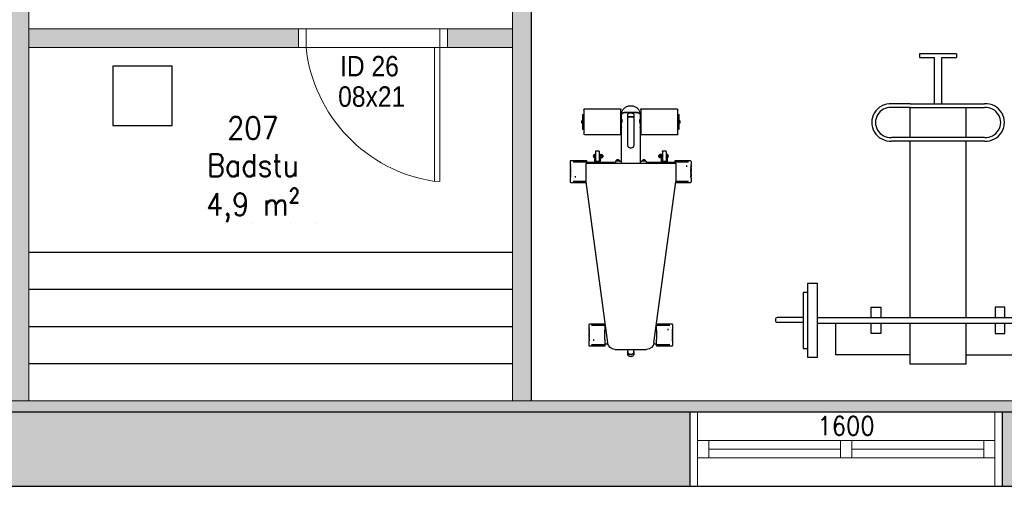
# Model space of a CAD drawing. Header units: millimetres. Extents: x -474437 to 165693, y -93174 to 980873.
# Tile 48 of 60: x 107627 to 112923, y 480138 to 482648. Entities that reach past the tile are written whole.
import ezdxf

# ---------------------------------------------------------------- set-up
doc = ezdxf.new("R2010")
doc.units = ezdxf.units.MM
doc.linetypes.add('DASHED', pattern=[0.75, 0.5, -0.25])
doc.layers.get('0').update_dxf_attribs({"linetype": 'CONTINUOUS'})
for name, color, linetype, lineweight in [('Doors', 5, 'CONTINUOUS', 20), ('hatch', 254, 'CONTINUOUS', 13), ('inside wall', 1, 'CONTINUOUS', 20), ('Windows', 7, 'CONTINUOUS', 20)]:
    doc.layers.add(name, color=color, linetype=linetype, lineweight=lineweight)
doc.layers.add('Tekst', color=250, linetype='CONTINUOUS')
doc.styles.get("Standard").update_dxf_attribs({"font": 'romans.shx', "width": 0.9})

# ---------------------------------------------------------------- blocks, each defined once
blk = doc.blocks.new('A$C0D0E5E3C')
for p, q in [((725, 1670), (1025, 1670)), ((725, 1450), (725, 1670)), ((1025, 1670), (1025, 1450)), ((175, 1635), (175, 1235)), ((225, 1635), (175, 1635)), ((225, 1235), (225, 1635)), ((725, 1620), (325, 1620)), ((325, 1620), (325, 1450)), ((1025, 1620), (1425, 1620)), ((1425, 1620), (1425, 1450)), ((1525, 1235), (1525, 1635)), ((1525, 1635), (1575, 1635)), ((1575, 1635), (1575, 1235)), ((150, 1285), (150, 1585)), ((150, 1585), (175, 1585)), ((175, 1585), (175, 1285)), ((1600, 1585), (1575, 1585)), ((1575, 1585), (1575, 1285)), ((1600, 1285), (1600, 1585)), ((515.9, 1505.1), (515.9, 1450)), ((567.2, 1505.1), (515.9, 1505.1)), ((567.2, 1450), (567.2, 1505.1)), ((1182.8, 1505.1), (1234.1, 1505.1)), ((1182.8, 1450), (1182.8, 1505.1)), ((1234.1, 1505.1), (1234.1, 1450)), ((0, 1430), (0, 1435)), ((10, 1445), (150, 1445)), ((1525, 1450), (225, 1450)), ((225, 1420), (225, 1450)), ((1525, 1420), (1525, 1450)), ((1740, 1445), (1600, 1445)), ((1750, 1430), (1750, 1435)), ((150, 1420), (10, 1420)), ((1525, 1420), (225, 1420)), ((515.9, 1420), (515.9, 1364.1)), ((567.2, 1364.1), (567.2, 1420)), ((725, 470), (725, 1420)), ((1025, 1420), (1025, 470)), ((1182.8, 1364.1), (1182.8, 1420)), ((1234.1, 1420), (1234.1, 1364.1)), ((1600, 1420), (1740, 1420)), ((515.9, 1364.1), (567.2, 1364.1)), ((1234.1, 1364.1), (1182.8, 1364.1)), ((175, 1285), (150, 1285)), ((1575, 1285), (1600, 1285)), ((175, 1235), (225, 1235)), ((1575, 1235), (1525, 1235)), ((625, 470), (1125, 470)), ((625, 450), (1125, 450)), ((725, 290), (725, 450)), ((1025, 450), (1025, 290)), ((725, 290), (625, 290)), ((725, 270), (625, 270)), ((1025, 290), (725, 290)), ((1025, 270), (725, 270)), ((855, 270), (855, 20)), ((895, 270), (895, 20)), ((1025, 290), (1125, 290)), ((1025, 270), (1125, 270)), ((855, 20), (775, 20)), ((775, 0), (775, 20)), ((975, 20), (895, 20)), ((975, 0), (975, 20)), ((775, 0), (975, 0))]:
    blk.add_line(p, q)
for centre, radius, start, end in [((10, 1435), 10, 90, 180), ((10, 1430), 10, 180, 270), ((1740, 1435), 10, 0, 90), ((1740, 1430), 10, 270, 0), ((618.5, 370), 100.2, 86.2954, 273.7046), ((618.5, 370), 80.2, 86.2954, 273.7046), ((1131.5, 370), 100.2, 266.2954, 93.7046), ((1131.5, 370), 80.2, 266.2954, 93.7046)]:
    blk.add_arc(centre, radius, start, end)
blk = doc.blocks.new('iuiuiu')
at = {"linetype": 'Continuous'}
for p, q in [((298.5, 336.9), (298.5, 258.6)), ((321.3, 340.5), (303.4, 340.5)), ((305.8, 324.8), (305.8, 259.2)), ((306.1, 327.6), (306.2, 327.3)), ((323.3, 340.3), (322.3, 340.3)), ((327.3, 340.5), (324.3, 340.5)), ((329.3, 340.3), (328.3, 340.3)), ((333.3, 340.5), (330.3, 340.5)), ((334.3, 340.3), (335.3, 340.3)), ((339.3, 340.5), (336.3, 340.5)), ((340.3, 340.3), (341.3, 340.3)), ((345.3, 340.5), (342.3, 340.5)), ((346.3, 340.3), (347.3, 340.3)), ((351.3, 340.5), (348.3, 340.5)), ((352.3, 340.3), (353.3, 340.3)), ((357.3, 340.5), (354.3, 340.5)), ((358.3, 340.3), (359.3, 340.3)), ((363.3, 340.5), (360.3, 340.5)), ((364.3, 340.3), (365.3, 340.3)), ((369.3, 340.5), (366.3, 340.5)), ((370.3, 340.3), (371.3, 340.3)), ((375.3, 340.5), (372.3, 340.5)), ((376.3, 340.3), (377.3, 340.3)), ((381.3, 340.5), (378.3, 340.5)), ((382.3, 340.3), (383.3, 340.3)), ((387.3, 340.5), (384.3, 340.5)), ((389.3, 340.3), (388.3, 340.3)), ((393.3, 340.5), (390.3, 340.5)), ((395.3, 340.3), (394.3, 340.3)), ((414.1, 340.5), (396.3, 340.5)), ((411.3, 327.3), (411.4, 327.2)), ((411.4, 327), (411.5, 327.6)), ((411.8, 256.6), (411.8, 324.8)), ((419, 256.6), (419, 336.9)), ((391.1, 316.7), (383.8, 316.7)), ((556, 265), (556, 75)), ((561, 270), (663.5, 270)), ((587.5, 276), (589.6, 276)), ((589.6, 273), (587.5, 273)), ((589.6, 276), (664.5, 276)), ((664.5, 273), (589.6, 273)), ((617.3, 276.4), (617.8, 276.4)), ((617.3, 276.4), (617.3, 276)), ((617.8, 276.4), (634.8, 276.4)), ((621.6, 281.5), (621.9, 281.5)), ((621.9, 281.5), (630.4, 281.5)), ((634.8, 276), (634.8, 276.4)), ((663.5, 270), (691, 270)), ((696, 75), (696, 265)), ((-580.3, 236.9), (-580.3, 156.6)), ((-557.5, 240.5), (-575.3, 240.5)), ((-573, 224.8), (-573, 156.6)), ((-572.7, 227.6), (-572.6, 227.3)), ((-562.8, 141.4), (303.2, 259.2)), ((-555.5, 240.3), (-556.5, 240.3)), ((-551.5, 240.5), (-554.5, 240.5)), ((-549.5, 240.3), (-550.5, 240.3)), ((-545.5, 240.5), (-548.5, 240.5)), ((-544.5, 240.3), (-543.5, 240.3)), ((-539.5, 240.5), (-542.5, 240.5)), ((-538.5, 240.3), (-537.5, 240.3)), ((-533.5, 240.5), (-536.5, 240.5)), ((-532.5, 240.3), (-531.5, 240.3)), ((-527.5, 240.5), (-530.5, 240.5)), ((-526.5, 240.3), (-525.5, 240.3)), ((-521.5, 240.5), (-524.5, 240.5)), ((-520.5, 240.3), (-519.5, 240.3)), ((-515.5, 240.5), (-518.5, 240.5)), ((-514.5, 240.3), (-513.5, 240.3)), ((-509.5, 240.5), (-512.5, 240.5)), ((-508.5, 240.3), (-507.5, 240.3)), ((-503.5, 240.5), (-506.5, 240.5)), ((-502.5, 240.3), (-501.5, 240.3)), ((-497.5, 240.5), (-500.5, 240.5)), ((-496.5, 240.3), (-495.5, 240.3)), ((-487.6, 216.7), (-495, 216.7)), ((-491.5, 240.5), (-494.5, 240.5)), ((-489.5, 240.3), (-490.5, 240.3)), ((-485.5, 240.5), (-488.5, 240.5)), ((-483.5, 240.3), (-484.5, 240.3)), ((-464.7, 240.5), (-482.5, 240.5)), ((-467.4, 227.3), (-467.4, 227.2)), ((-467.3, 227), (-467.3, 227.6)), ((-467, 156.6), (-467, 224.8)), ((-459.7, 156.6), (-459.7, 236.9)), ((352.2, 259.2), (303.2, 259.2)), ((403.6, 259.2), (352.2, 259.2)), ((403.6, -225.8), (403.6, 259.2)), ((403.6, 255.6), (410.8, 255.6)), ((404.5, 212.7), (406.8, 212.7)), ((404.5, 212.7), (404.5, 209.7)), ((443.5, 212.7), (406.8, 212.7)), ((408.8, 212.7), (408.8, 255.6)), ((411.1, 255.6), (417, 255.6)), ((417, 255.6), (417.7, 255.6)), ((433, 213.1), (450.5, 213.1)), ((433, 213.1), (433, 212.7)), ((437.4, 218.2), (446.1, 218.2)), ((451.8, 212.7), (443.5, 212.7)), ((450.5, 212.7), (450.5, 213.1)), ((451.8, 209.7), (451.8, 212.7)), ((406.8, 209.7), (404.5, 209.7)), ((404.5, 183.7), (406.8, 183.7)), ((404.5, 183.7), (404.5, 180.7)), ((406.8, 180.7), (404.5, 180.7)), ((443.5, 209.7), (406.8, 209.7)), ((443.5, 183.7), (406.8, 183.7)), ((443.5, 180.7), (406.8, 180.7)), ((408.8, 183.7), (408.8, 209.7)), ((408.8, 99.2), (408.8, 180.7)), ((413.8, 204.2), (413.8, 189.2)), ((467.8, 206.2), (415.8, 206.2)), ((467.8, 187.2), (415.8, 187.2)), ((432.6, 180.7), (432.6, 173.1)), ((432.9, 172.7), (433.9, 171.7)), ((434.3, 209.4), (449.3, 209.4)), ((434.3, 209.4), (434.3, 206.2)), ((434.3, 187.2), (434.3, 184)), ((434.3, 184), (449.3, 184)), ((448.9, 170.7), (434.6, 170.7)), ((436.4, 180.7), (436.4, 173.1)), ((436.8, 209.7), (436.8, 209.4)), ((436.8, 184), (436.8, 183.7)), ((436.8, 170.7), (436.8, 168.6)), ((436.8, 168.6), (446.8, 168.6)), ((436.8, 168.6), (437.6, 167.7)), ((437.6, 167.7), (445.9, 167.7)), ((451.8, 209.7), (443.5, 209.7)), ((451.8, 183.7), (443.5, 183.7)), ((451.8, 180.7), (443.5, 180.7)), ((445.6, 180.7), (445.6, 173.1)), ((445.9, 167.7), (446.8, 168.6)), ((446.8, 209.4), (446.8, 209.7)), ((446.8, 183.7), (446.8, 184)), ((446.8, 168.6), (446.8, 170.7)), ((449.3, 206.2), (449.3, 209.4)), ((449.3, 184), (449.3, 187.2)), ((449.6, 171.7), (450.5, 172.6)), ((450.5, 172.6), (450.9, 173.1)), ((450.9, 180.7), (450.9, 173.1)), ((451.8, 180.7), (451.8, 183.7)), ((469.8, 189.2), (469.8, 204.2)), ((-578.9, 155.6), (-578.3, 155.6)), ((-578.3, 155.6), (-572.2, 155.6)), ((-572, 155.6), (-545, 155.6)), ((-570, 155.6), (-570, 139.8)), ((-495, 155.6), (-545, 155.6)), ((-495, 155.6), (-468, 155.6)), ((-470, 154.1), (-470, 155.6)), ((-467.6, 155.6), (-461.7, 155.6)), ((-461.7, 155.6), (-461, 155.6)), ((-597.4, -68.3), (-597.4, 101.8)), ((415.2, 99.2), (403.6, 99.2)), ((600.6, 66.7), (403.6, 66.7)), ((415.2, 91.7), (415.1, 91.7)), ((415.1, 81.7), (415.2, 81.7)), ((415.2, 96.7), (415.2, 99.2)), ((415.2, 96.7), (415.2, 76.7)), ((416.7, 96.7), (415.2, 96.7)), ((415.2, 66.7), (415.2, 76.7)), ((415.2, 76.7), (416.7, 76.7)), ((416.7, 96.7), (416.7, 76.7)), ((417.1, 95.5), (416.7, 95.5)), ((416.7, 78), (417.1, 78)), ((417.1, 95.5), (417.1, 78)), ((422.2, 91.1), (422.2, 82.4)), ((691, 70), (561, 70)), ((597.5, 69.7), (636, 69.7)), ((636, 66.7), (600.6, 66.7)), ((613.5, 70), (613.5, 69.7)), ((636, 69.7), (654.5, 69.7)), ((654.5, 66.7), (636, 66.7)), ((638.5, 69.7), (638.5, 70)), ((638.5, 65.2), (638.5, 66.7)), ((666.1, 66.7), (654.5, 66.7)), ((666, 70), (663.5, 70)), ((-613, 33.2), (-623.8, 33.2)), ((-623.8, 0.2), (-613, 0.2)), ((-597.4, 32.2), (-612.7, 32.2)), ((-612.7, 1.2), (-597.4, 1.2)), ((507, 32.2), (499.1, 32.2)), ((499.1, 1.2), (507, 1.2)), ((581, 32.2), (507, 32.2)), ((507, 1.2), (581, 1.2)), ((648.9, 32.2), (581, 32.2)), ((581, 1.2), (648.9, 1.2)), ((648, 32.5), (647.8, 32.2)), ((647.8, 1.2), (648, 1)), ((665.5, 33.2), (649.4, 33.2)), ((649.4, 0.2), (653.6, 0.2)), ((655.8, 0.2), (665.5, 0.2)), ((667.9, 32.2), (668.1, 32)), ((677.4, 41.7), (677.4, -8.3)), ((677.4, -8.3), (677.4, 41.7)), ((403.6, -33.3), (600.6, -33.3)), ((415.2, -48.3), (415.1, -48.3)), ((415.2, -43.3), (415.2, -33.3)), ((415.2, -43.3), (415.2, -63.3)), ((416.7, -43.3), (415.2, -43.3)), ((416.7, -43.3), (416.7, -63.3)), ((417.1, -44.5), (416.7, -44.5)), ((417.1, -44.5), (417.1, -62)), ((422.2, -48.9), (422.2, -57.6)), ((556, -41.3), (556, -231.3)), ((561, -36.3), (638.9, -36.3)), ((600.6, -33.3), (626, -33.3)), ((626, -33.3), (654.5, -33.3)), ((638.5, -33.3), (638.5, -31.7)), ((638.9, -36.3), (691, -36.3)), ((654.5, -33.3), (666.1, -33.3)), ((696, -231.3), (696, -41.3)), ((415.2, -65.8), (403.6, -65.8)), ((408.8, -147.3), (408.8, -65.8)), ((415.1, -58.3), (415.2, -58.3)), ((415.2, -65.8), (415.2, -63.3)), ((415.2, -63.3), (416.7, -63.3)), ((416.7, -62), (417.1, -62)), ((-580.3, -123.2), (-580.3, -203.4)), ((-578.3, -122.2), (-579, -122.2)), ((-572.3, -122.2), (-578.3, -122.2)), ((-573, -123.2), (-573, -191.3)), ((-545, -122.2), (-572, -122.2)), ((-570, -106.3), (-570, -122.2)), ((303.2, -225.8), (-562.8, -108)), ((-545, -122.2), (-495, -122.2)), ((-468, -122.2), (-495, -122.2)), ((-470, -122.2), (-470, -120.6)), ((-461.7, -122.2), (-467.8, -122.2)), ((-467, -191.3), (-467, -123.2)), ((-461, -122.2), (-461.7, -122.2)), ((-459.7, -203.4), (-459.7, -123.2)), ((404.5, -147.3), (406.8, -147.3)), ((404.5, -147.3), (404.5, -150.3)), ((406.8, -150.3), (404.5, -150.3)), ((443.5, -147.3), (406.8, -147.3)), ((443.5, -150.3), (406.8, -150.3)), ((408.8, -176.3), (408.8, -150.3)), ((413.8, -155.8), (413.8, -170.8)), ((467.8, -153.8), (415.8, -153.8)), ((433.2, -139), (432.6, -139.6)), ((432.6, -147.3), (432.6, -139.6)), ((433.9, -138.3), (433.2, -139)), ((434.3, -150.6), (449.3, -150.6)), ((434.3, -150.6), (434.3, -153.8)), ((434.6, -137.3), (448.9, -137.3)), ((437.6, -134.3), (436.8, -135.1)), ((446.8, -135.1), (436.8, -135.1)), ((436.8, -135.1), (436.8, -137.3)), ((436.8, -150.3), (436.8, -150.6)), ((445.9, -134.3), (437.6, -134.3)), ((438.5, -147.3), (438.5, -139.6)), ((451.8, -147.3), (443.5, -147.3)), ((451.8, -150.3), (443.5, -150.3)), ((446.8, -135.1), (445.9, -134.3)), ((446.8, -137.3), (446.8, -135.1)), ((446.8, -150.6), (446.8, -150.3)), ((447.6, -147.3), (447.6, -139.6)), ((449.3, -153.8), (449.3, -150.6)), ((450.3, -139), (449.6, -138.3)), ((450.9, -147.3), (450.9, -139.6)), ((451.8, -150.3), (451.8, -147.3)), ((469.8, -170.8), (469.8, -155.8)), ((-575.3, -207), (-557.5, -207)), ((-572.7, -193.5), (-572.7, -194.1)), ((-572.5, -193.9), (-572.6, -193.7)), ((-556.5, -206.8), (-555.5, -206.8)), ((-554.5, -207), (-551.5, -207)), ((-545, -183.3), (-552.4, -183.3)), ((-550.5, -206.8), (-549.5, -206.8)), ((-548.5, -207), (-545.5, -207)), ((-543.5, -206.8), (-544.5, -206.8)), ((-542.5, -207), (-539.5, -207)), ((-537.5, -206.8), (-538.5, -206.8)), ((-536.5, -207), (-533.5, -207)), ((-531.5, -206.8), (-532.5, -206.8)), ((-530.5, -207), (-527.5, -207)), ((-525.5, -206.8), (-526.5, -206.8)), ((-524.5, -207), (-521.5, -207)), ((-519.5, -206.8), (-520.5, -206.8)), ((-518.5, -207), (-515.5, -207)), ((-513.5, -206.8), (-514.5, -206.8)), ((-512.5, -207), (-509.5, -207)), ((-507.5, -206.8), (-508.5, -206.8)), ((-506.5, -207), (-503.5, -207)), ((-501.5, -206.8), (-502.5, -206.8)), ((-500.5, -207), (-497.5, -207)), ((-495.5, -206.8), (-496.5, -206.8)), ((-494.5, -207), (-491.5, -207)), ((-490.5, -206.8), (-489.5, -206.8)), ((-488.5, -207), (-485.5, -207)), ((-484.5, -206.8), (-483.5, -206.8)), ((-482.5, -207), (-464.7, -207)), ((-467.3, -194.1), (-467.4, -193.9)), ((404.5, -176.3), (406.8, -176.3)), ((404.5, -176.3), (404.5, -179.3)), ((406.8, -179.3), (404.5, -179.3)), ((443.5, -176.3), (406.8, -176.3)), ((443.5, -179.3), (406.8, -179.3)), ((408.8, -222.2), (408.8, -179.3)), ((467.8, -172.8), (415.8, -172.8)), ((433, -179.3), (433, -179.6)), ((450.5, -179.6), (433, -179.6)), ((434.3, -172.8), (434.3, -176)), ((434.3, -176), (449.3, -176)), ((436.8, -176), (436.8, -176.3)), ((446.1, -184.8), (437.4, -184.8)), ((451.8, -176.3), (443.5, -176.3)), ((451.8, -179.3), (443.5, -179.3)), ((446.8, -176.3), (446.8, -176)), ((449.3, -176), (449.3, -172.8)), ((450.5, -179.6), (450.5, -179.3)), ((451.8, -179.3), (451.8, -176.3)), ((298.5, -225.1), (298.5, -303.4)), ((352.2, -225.8), (303.2, -225.8)), ((305.8, -225.8), (305.8, -291.3)), ((403.6, -225.8), (352.2, -225.8)), ((410.8, -222.2), (403.6, -222.2)), ((417, -222.2), (410.9, -222.2)), ((411.8, -291.3), (411.8, -223.2)), ((417.7, -222.2), (417, -222.2)), ((419, -303.4), (419, -223.2)), ((638.9, -236.3), (561, -236.3)), ((587.5, -239.3), (664.5, -239.3)), ((664.5, -242.3), (587.5, -242.3)), ((617.3, -242.3), (617.3, -242.6)), ((634.8, -242.6), (617.3, -242.6)), ((630.4, -247.8), (621.6, -247.8)), ((634.8, -242.6), (634.8, -242.3)), ((691, -236.3), (638.9, -236.3)), ((303.4, -307), (321.3, -307)), ((306.1, -293.5), (306, -294.1)), ((306.2, -293.9), (306.1, -293.7)), ((322.3, -306.8), (323.3, -306.8)), ((324.3, -307), (327.3, -307)), ((333.8, -283.3), (326.3, -283.3)), ((328.3, -306.8), (329.3, -306.8)), ((330.3, -307), (333.3, -307)), ((335.3, -306.8), (334.3, -306.8)), ((336.3, -307), (339.3, -307)), ((341.3, -306.8), (340.3, -306.8)), ((342.3, -307), (345.3, -307)), ((347.3, -306.8), (346.3, -306.8)), ((348.3, -307), (351.3, -307)), ((353.3, -306.8), (352.3, -306.8)), ((354.3, -307), (357.3, -307)), ((359.3, -306.8), (358.3, -306.8)), ((360.3, -307), (363.3, -307)), ((365.3, -306.8), (364.3, -306.8)), ((366.3, -307), (369.3, -307)), ((371.3, -306.8), (370.3, -306.8)), ((372.3, -307), (375.3, -307)), ((377.3, -306.8), (376.3, -306.8)), ((378.3, -307), (381.3, -307)), ((383.3, -306.8), (382.3, -306.8)), ((384.3, -307), (387.3, -307)), ((388.3, -306.8), (389.3, -306.8)), ((390.3, -307), (393.3, -307)), ((394.3, -306.8), (395.3, -306.8)), ((396.3, -307), (414.1, -307)), ((411.5, -294.1), (411.3, -293.9))]:
    blk.add_line(p, q, dxfattribs=at)
at = {"linetype": 'Continuous', "flags": 128}
for points in [[(306.2, 327.5), (305.8, 325.5), (306, 323.6)], [(306, 327.6), (306.1, 327.3), (306.1, 327)], [(411.5, 323.5), (411.7, 325.4), (411.3, 327.3)], [(411.4, 327.2), (411.4, 327.4), (411.5, 327.6)], [(-572.5, 227.5), (-572.9, 225.5), (-572.7, 223.6)], [(-572.7, 227.6), (-572.7, 227.3), (-572.7, 227)], [(-467.4, 227.2), (-467.4, 227.4), (-467.3, 227.6)], [(-467.3, 223.5), (-467.1, 225.4), (-467.4, 227.3)], [(436.4, 173.1), (435.6, 172.3), (434.7, 171.9), (433.5, 172.2), (432.6, 173.1)], [(639, 65.9), (638.7, 65.4), (638.1, 64.8), (637.1, 64.2), (635.8, 63.6), (634.2, 63.3), (632.2, 63.1), (630.5, 63.1), (628.5, 63.4), (624.8, 64.2), (620.8, 65.3), (618.9, 65.9), (617, 66.4), (615.6, 66.6), (614.4, 66.7)], [(638.5, 66.5), (638.9, 66.3), (639, 65.9)], [(666.1, 66.7), (667.5, 66.6), (668.8, 66), (670.1, 65.1), (671.4, 63.9), (672.6, 62.3), (673.6, 60.4), (674.6, 58.3), (675.4, 55.9), (676.1, 53.4), (676.7, 50.6), (677.1, 47.7), (677.4, 44.7), (677.4, 41.7)], [(677.4, 41.7), (677.4, 44.7), (677.1, 47.7), (676.7, 50.6), (676.1, 53.4), (675.4, 55.9), (674.6, 58.3), (673.6, 60.4), (672.6, 62.3), (671.4, 63.9), (670.1, 65.1), (668.8, 66), (667.5, 66.6), (666.1, 66.7), (666.1, 66.7)], [(666.1, -33.3), (669.1, -33.2), (672.8, -32.8), (676.5, -32), (680.2, -31), (683.7, -29.7), (687.1, -28.1), (690.4, -26.2), (693.5, -24), (696.5, -21.6), (699.3, -19), (701.8, -16.1), (704.2, -13), (706.3, -9.7), (708.1, -6.2), (709.7, -2.6), (711.1, 1.1), (712.1, 4.9), (712.8, 8.9), (713.3, 12.9), (713.4, 16.9), (713.3, 20.9), (712.8, 24.9), (712, 28.8), (711, 32.7), (709.6, 36.5), (707.9, 40.1), (706, 43.6), (703.8, 47), (701.4, 50.1), (698.7, 53), (695.9, 55.6), (692.8, 58), (689.6, 60.2), (686.2, 62), (682.7, 63.6), (679.1, 64.8), (675.4, 65.8), (671.6, 66.4), (667.9, 66.7), (666.1, 66.7)], [(-608.7, 1.2), (-609.5, 0.9), (-611.3, 0.4), (-613.2, 0.2), (-615, 0.4), (-616.8, 1), (-618.5, 1.9), (-620.1, 3.1), (-621.6, 4.6), (-622.8, 6.4), (-623.9, 8.3), (-624.7, 10.5), (-625.3, 12.8), (-625.6, 15.2), (-625.6, 17.6), (-625.4, 20), (-624.9, 22.3), (-624.2, 24.5), (-623.2, 26.5), (-622, 28.3), (-620.6, 29.9), (-619, 31.2), (-617.4, 32.2), (-615.6, 32.9), (-613.8, 33.2), (-611.9, 33.2), (-610.1, 32.8), (-608.7, 32.2)], [(-609.7, 32.2), (-610.6, 32.5), (-612.4, 32.7), (-614.2, 32.6), (-616, 32.1), (-617.7, 31.3), (-619.3, 30.2), (-620.8, 28.7), (-622.1, 27), (-623.2, 25.1), (-624, 22.9), (-624.6, 20.7), (-624.9, 18.3), (-624.9, 15.9), (-624.7, 13.6), (-624.2, 11.3), (-623.5, 9.1), (-622.5, 7.1), (-621.2, 5.3), (-619.8, 3.7), (-618.3, 2.5), (-616.6, 1.6), (-614.8, 1), (-613, 0.7), (-611.2, 0.9), (-609.7, 1.2)], [(499.1, 32.2), (498.6, 32.2), (496.5, 32), (494.4, 31.3), (492.5, 30.4), (490.7, 29.1), (489.1, 27.5), (487.8, 25.7), (486.7, 23.6), (485.9, 21.4), (485.4, 19.1), (485.3, 16.7)], [(485.3, 16.7), (485.4, 14.4), (485.9, 12.1), (486.7, 9.9), (487.8, 7.8), (489.1, 6), (490.7, 4.4), (492.5, 3.1), (494.4, 2.1), (496.5, 1.5), (498.6, 1.2), (499.1, 1.2)], [(647.8, 1.2), (648.1, 1), (648.8, 0.7), (649.5, 0.9), (650.2, 1.3), (650.9, 2.2), (651.5, 3.3), (652, 4.8), (652.5, 6.5), (652.9, 8.4), (653.2, 10.6), (653.4, 12.8), (653.6, 15.2), (653.6, 17.6), (653.5, 19.9), (653.3, 22.2), (653, 24.4), (652.6, 26.4), (652.2, 28.2), (651.6, 29.7), (651, 31), (650.4, 31.9), (649.7, 32.5), (649, 32.7), (648.3, 32.6), (647.8, 32.2)], [(648, 32.5), (648, 32.5), (648.7, 33), (649.4, 33.2), (650.1, 33.1), (650.7, 32.6), (651.4, 31.8), (652, 30.6), (652.6, 29.2), (653.1, 27.4), (653.5, 25.5), (653.8, 23.4), (654, 21.1), (654.2, 18.7), (654.2, 16.3), (654.1, 13.9), (654, 11.6), (653.7, 9.4), (653.4, 7.3), (652.9, 5.4), (652.4, 3.8), (651.8, 2.4), (651.2, 1.4), (650.5, 0.7), (649.8, 0.3), (649.1, 0.3), (648.4, 0.6), (648, 1)], [(614.4, -33.3), (614.6, -33.3), (615.8, -33.1), (618.6, -32.5), (622.1, -31.5), (624.3, -30.9), (626.5, -30.3), (628.7, -29.9), (631, -29.6), (632.7, -29.6), (634.4, -29.8), (636.9, -30.6), (638.5, -31.7), (639, -32.5)], [(639, -32.5), (638.9, -32.9), (638.5, -33.1)], [(677.4, -8.3), (677.4, -11.3), (677.1, -14.2), (676.7, -17.1), (676.1, -19.9), (675.4, -22.5), (674.6, -24.8), (673.6, -27), (672.6, -28.8), (671.4, -30.4), (670.1, -31.6), (668.8, -32.5), (667.5, -33.1), (666.1, -33.3)], [(666.1, -33.3), (667.5, -33.1), (668.8, -32.5), (670.1, -31.6), (671.4, -30.4), (672.6, -28.8), (673.6, -27), (674.6, -24.8), (675.4, -22.5), (676.1, -19.9), (676.7, -17.1), (677.1, -14.2), (677.4, -11.3), (677.4, -8.3)], [(447.6, -139.6), (448.3, -138.8), (449, -138.4), (450.1, -138.7), (450.9, -139.6)], [(-572.7, -190.1), (-572.9, -191.9), (-572.6, -193.9)], [(-572.6, -193.7), (-572.6, -193.9), (-572.7, -194.1)], [(-467.5, -194), (-467.1, -192), (-467.3, -190.1)], [(-467.3, -194.1), (-467.3, -193.8), (-467.3, -193.5)], [(306, -290.1), (305.8, -291.9), (306.2, -293.9)], [(306.1, -293.7), (306.1, -293.9), (306.1, -294.1)], [(411.3, -294), (411.7, -292), (411.5, -290.1)], [(411.5, -294.1), (411.4, -293.8), (411.4, -293.5)]]:
    blk.add_lwpolyline(points, dxfattribs=at)
at = {"linetype": 'Continuous'}
for centre, radius, start, end in [((301.6, 337.1), 3.1, 123.5267, 182.3491), ((303.3, 333), 7.54, 88.6049, 117.3304), ((307.5, 324.6), 1.74, 173.6289, 211.7071), ((322.7, 343.5), 3.34, 243.4312, 248.5139), ((322.9, 343.3), 3.11, 291.2996, 296.7554), ((328.7, 343.5), 3.34, 243.4312, 248.5139), ((328.9, 343.3), 3.11, 291.2996, 296.7554), ((334.7, 343.5), 3.34, 243.4312, 248.5139), ((334.9, 343.3), 3.11, 291.2996, 296.7554), ((340.7, 343.5), 3.34, 243.4312, 248.5139), ((340.9, 343.3), 3.11, 291.2996, 296.7554), ((346.7, 343.5), 3.34, 243.4312, 248.5139), ((346.9, 343.3), 3.11, 291.2996, 296.7554), ((352.7, 343.5), 3.34, 243.4312, 248.5139), ((352.9, 343.3), 3.11, 291.2996, 296.7554), ((358.7, 343.5), 3.34, 243.4312, 248.5139), ((358.9, 343.3), 3.11, 291.2996, 296.7554), ((364.7, 343.5), 3.34, 243.4312, 248.5139), ((364.9, 343.3), 3.11, 291.2996, 296.7554), ((370.7, 343.5), 3.34, 243.4312, 248.5139), ((370.9, 343.3), 3.11, 291.2996, 296.7554), ((376.7, 343.5), 3.34, 243.4312, 248.5139), ((376.9, 343.3), 3.11, 291.2996, 296.7554), ((382.7, 343.5), 3.34, 243.4312, 248.5139), ((382.9, 343.3), 3.11, 291.2996, 296.7554), ((388.7, 343.5), 3.34, 243.4312, 248.5139), ((388.9, 343.3), 3.11, 291.2996, 296.7554), ((394.7, 343.5), 3.34, 243.4312, 248.5139), ((394.9, 343.3), 3.11, 291.2996, 296.7554), ((409.9, 324.6), 1.79, 328.4556, 6.2012), ((414, 332.1), 8.38, 64.1301, 89.9344), ((416.1, 337.2), 2.97, 356.2513, 57.8729), ((414.2, 337.5), 4.79, 317.7568, 353.4728), ((561, 265), 5, 90, 180), ((587.5, 274.5), 1.5, 90, 180), ((587.5, 274.5), 1.5, 180, 270), ((597.5, 271.5), 1.5, 90, 180), ((597.5, 271.5), 1.5, 180, 270), ((626, 273.3), 9.27, 118.1759, 160.7969), ((626, 273.3), 9.27, 19.2031, 61.8241), ((654.5, 271.5), 1.5, 0, 90), ((654.5, 271.5), 1.5, 270, 0), ((664.5, 274.5), 1.5, 0, 90), ((664.5, 274.5), 1.5, 270, 0), ((691, 265), 5, 0, 90), ((-577.2, 237.1), 3.1, 123.5267, 182.3491), ((-575.5, 233), 7.54, 88.6049, 117.3304), ((-571.2, 224.6), 1.74, 173.6289, 211.7071), ((-556, 243.5), 3.34, 243.4312, 248.5139), ((-555.9, 243.3), 3.11, 291.2996, 296.7554), ((-550, 243.5), 3.34, 243.4312, 248.5139), ((-549.9, 243.3), 3.11, 291.2996, 296.7554), ((-544, 243.5), 3.34, 243.4312, 248.5139), ((-543.9, 243.3), 3.11, 291.2996, 296.7554), ((-538, 243.5), 3.34, 243.4312, 248.5139), ((-537.9, 243.3), 3.11, 291.2996, 296.7554), ((-532, 243.5), 3.34, 243.4312, 248.5139), ((-531.9, 243.3), 3.11, 291.2996, 296.7554), ((-526, 243.5), 3.34, 243.4312, 248.5139), ((-525.9, 243.3), 3.11, 291.2996, 296.7554), ((-520, 243.5), 3.34, 243.4312, 248.5139), ((-519.9, 243.3), 3.11, 291.2996, 296.7554), ((-514, 243.5), 3.34, 243.4312, 248.5139), ((-513.9, 243.3), 3.11, 291.2996, 296.7554), ((-508, 243.5), 3.34, 243.4312, 248.5139), ((-507.9, 243.3), 3.11, 291.2996, 296.7554), ((-502, 243.5), 3.34, 243.4312, 248.5139), ((-501.9, 243.3), 3.11, 291.2996, 296.7554), ((-496, 243.5), 3.34, 243.4312, 248.5139), ((-495.9, 243.3), 3.11, 291.2996, 296.7554), ((-490, 243.5), 3.34, 243.4312, 248.5139), ((-489.9, 243.3), 3.11, 291.2996, 296.7554), ((-484, 243.5), 3.34, 243.4312, 248.5139), ((-483.9, 243.3), 3.11, 291.2996, 296.7554), ((-468.8, 224.6), 1.79, 328.4556, 6.2012), ((-464.7, 232.1), 8.38, 64.1301, 89.9344), ((-462.7, 237.2), 2.97, 356.2513, 57.8729), ((-464.5, 237.5), 4.79, 317.7568, 353.4728), ((410.8, 256.6), 1, 270, 0), ((418, 256.6), 1, 270, 0), ((441.8, 210.1), 9.27, 118.1759, 160.7969), ((441.8, 210.1), 9.27, 19.2031, 61.8241), ((415.8, 204.2), 2, 90, 180), ((415.8, 189.2), 2, 180, 270), ((433.2, 171), 1, 7.9362, 45), ((434.6, 171.2), 0.5, 187.9362, 270), ((441, 181), 9.18, 239.9309, 300.0691), ((448.3, 175.5), 3.63, 222.2656, 317.7344), ((448.9, 171.2), 0.5, 270, 352.0638), ((450.4, 171), 1, 135, 172.0638), ((467.8, 204.2), 2, 0, 90), ((467.8, 189.2), 2, 270, 0), ((-557.4, 101.8), 40, 97.7576, 180.0093), ((-579.3, 156.6), 1, 180, 270), ((-572, 156.6), 1, 180, 270), ((-468, 156.6), 1, 270, 0), ((-460.7, 156.6), 1, 270, 0), ((414, 86.7), 9.27, 28.1759, 70.7969), ((414, 86.7), 9.27, 289.2031, 331.8241), ((561, 75), 5, 180, 270), ((597.5, 68.2), 1.5, 90, 180), ((597.5, 68.2), 1.5, 180, 270), ((654.5, 68.2), 1.5, 0, 90), ((654.5, 68.2), 1.5, 270, 0), ((691, 75), 5, 270, 0), ((-617.2, 16.7), 19.7, 144.6714, 213.4748), ((-623.6, 12.1), 11.8, 212.4387, 272.0692), ((-622.5, 20.2), 13.4, 120.9446, 142.3117), ((-623.9, 22.6), 10.6, 88.8711, 121.2535), ((654.7, -140.2), 140.5, 89.5405, 90.4558), ((665.5, 29.7), 3.49, 39.3289, 89.8632), ((665.5, 3.8), 3.52, 270.8296, 315.7623), ((653.7, 16.7), 21, 358.3719, 47.4542), ((653.7, 16.7), 21, 312.5458, 358.3719), ((414, -53.3), 9.27, 28.1759, 70.7969), ((561, -41.3), 5, 90, 180), ((597.5, -34.8), 1.5, 90, 180), ((597.5, -34.8), 1.5, 180, 270), ((654.5, -34.8), 1.5, 0, 90), ((654.5, -34.8), 1.5, 270, 0), ((691, -41.3), 5, 0, 90), ((-557.4, -68.3), 40, 179.9892, 262.2439), ((414, -53.3), 9.27, 289.2031, 331.8241), ((-579.3, -123.2), 1, 90, 180), ((-572, -123.2), 1, 90, 180), ((-468, -123.2), 1, 0, 90), ((-460.7, -123.2), 1, 0, 90), ((415.8, -155.8), 2, 90, 180), ((435.6, -142.5), 4.08, 44.2514, 135.7486), ((433.2, -137.6), 1, 315, 352.0638), ((434.6, -137.8), 0.5, 90, 172.0638), ((443, -147.4), 9.02, 59.6271, 120.3729), ((448.9, -137.8), 0.5, 7.9362, 90), ((450.4, -137.6), 1, 187.9362, 225), ((467.8, -155.8), 2, 0, 90), ((-577.3, -203.7), 2.97, 176.2513, 237.8729), ((-575.5, -204), 4.79, 137.7568, 173.4728), ((-575.3, -198.7), 8.38, 244.1301, 269.9344), ((-571.2, -191.1), 1.79, 148.4556, 186.2012), ((-556.1, -209.8), 3.11, 111.2996, 116.7554), ((-556, -210), 3.34, 63.4312, 68.5139), ((-550.1, -209.8), 3.11, 111.2996, 116.7554), ((-550, -210), 3.34, 63.4312, 68.5139), ((-544.1, -209.8), 3.11, 111.2996, 116.7554), ((-544, -210), 3.34, 63.4312, 68.5139), ((-538.1, -209.8), 3.11, 111.2996, 116.7554), ((-538, -210), 3.34, 63.4312, 68.5139), ((-532.1, -209.8), 3.11, 111.2996, 116.7554), ((-532, -210), 3.34, 63.4312, 68.5139), ((-526.1, -209.8), 3.11, 111.2996, 116.7554), ((-526, -210), 3.34, 63.4312, 68.5139), ((-520.1, -209.8), 3.11, 111.2996, 116.7554), ((-520, -210), 3.34, 63.4312, 68.5139), ((-514.1, -209.8), 3.11, 111.2996, 116.7554), ((-514, -210), 3.34, 63.4312, 68.5139), ((-508.1, -209.8), 3.11, 111.2996, 116.7554), ((-508, -210), 3.34, 63.4312, 68.5139), ((-502.1, -209.8), 3.11, 111.2996, 116.7554), ((-502, -210), 3.34, 63.4312, 68.5139), ((-496.1, -209.8), 3.11, 111.2996, 116.7554), ((-496, -210), 3.34, 63.4312, 68.5139), ((-490.1, -209.8), 3.11, 111.2996, 116.7554), ((-490, -210), 3.34, 63.4312, 68.5139), ((-484.1, -209.8), 3.11, 111.2996, 116.7554), ((-484, -210), 3.34, 63.4312, 68.5139), ((-468.7, -191.1), 1.74, 353.6289, 31.7071), ((-464.5, -199.5), 7.54, 268.6049, 297.3304), ((-462.8, -203.6), 3.1, 303.5267, 2.3491), ((415.8, -170.8), 2, 180, 270), ((441.8, -176.6), 9.27, 199.2031, 241.8241), ((441.8, -176.6), 9.27, 298.1759, 340.7969), ((467.8, -170.8), 2, 270, 0), ((410.8, -223.2), 1, 0, 90), ((418, -223.2), 1, 0, 90), ((561, -231.3), 5, 180, 270), ((587.5, -240.8), 1.5, 90, 180), ((587.5, -240.8), 1.5, 180, 270), ((597.5, -237.8), 1.5, 90, 180), ((597.5, -237.8), 1.5, 180, 270), ((626, -239.6), 9.27, 199.2031, 241.8241), ((626, -239.6), 9.27, 298.1759, 340.7969), ((654.5, -237.8), 1.5, 0, 90), ((654.5, -237.8), 1.5, 270, 0), ((664.5, -240.8), 1.5, 0, 90), ((664.5, -240.8), 1.5, 270, 0), ((691, -231.3), 5, 270, 0), ((301.4, -303.7), 2.97, 176.2513, 237.8729), ((303.3, -304), 4.79, 137.7568, 173.4728), ((303.5, -298.7), 8.38, 244.1301, 269.9344), ((307.6, -291.1), 1.79, 148.4556, 186.2012), ((322.7, -309.8), 3.11, 111.2996, 116.7554), ((322.8, -310), 3.34, 63.4312, 68.5139), ((328.7, -309.8), 3.11, 111.2996, 116.7554), ((328.8, -310), 3.34, 63.4312, 68.5139), ((334.7, -309.8), 3.11, 111.2996, 116.7554), ((334.8, -310), 3.34, 63.4312, 68.5139), ((340.7, -309.8), 3.11, 111.2996, 116.7554), ((340.8, -310), 3.34, 63.4312, 68.5139), ((346.7, -309.8), 3.11, 111.2996, 116.7554), ((346.8, -310), 3.34, 63.4312, 68.5139), ((352.7, -309.8), 3.11, 111.2996, 116.7554), ((352.8, -310), 3.34, 63.4312, 68.5139), ((358.7, -309.8), 3.11, 111.2996, 116.7554), ((358.8, -310), 3.34, 63.4312, 68.5139), ((364.7, -309.8), 3.11, 111.2996, 116.7554), ((364.8, -310), 3.34, 63.4312, 68.5139), ((370.7, -309.8), 3.11, 111.2996, 116.7554), ((370.8, -310), 3.34, 63.4312, 68.5139), ((376.7, -309.8), 3.11, 111.2996, 116.7554), ((376.8, -310), 3.34, 63.4312, 68.5139), ((382.7, -309.8), 3.11, 111.2996, 116.7554), ((382.8, -310), 3.34, 63.4312, 68.5139), ((388.7, -309.8), 3.11, 111.2996, 116.7554), ((388.8, -310), 3.34, 63.4312, 68.5139), ((394.7, -309.8), 3.11, 111.2996, 116.7554), ((394.8, -310), 3.34, 63.4312, 68.5139), ((410, -291.1), 1.74, 353.6289, 31.7071), ((414.2, -299.5), 7.54, 268.6049, 297.3304), ((416, -303.6), 3.1, 303.5267, 2.3491)]:
    blk.add_arc(centre, radius, start, end, dxfattribs=at)
for centre, start_param, end_param in [((322.3, 340.6), 3.89488, 4.712389), ((323.3, 340.6), 4.712389, 5.529898), ((328.3, 340.6), 3.89488, 4.712389), ((329.3, 340.6), 4.712389, 5.529898), ((334.3, 340.6), 3.89488, 4.712389), ((335.3, 340.6), 4.712389, 5.529898), ((340.3, 340.6), 3.89488, 4.712389), ((341.3, 340.6), 4.712389, 5.529898), ((346.3, 340.6), 3.89488, 4.712389), ((347.3, 340.6), 4.712389, 5.529898), ((352.3, 340.6), 3.89488, 4.712389), ((353.3, 340.6), 4.712389, 5.529898), ((358.3, 340.6), 3.89488, 4.712389), ((359.3, 340.6), 4.712389, 5.529898), ((364.3, 340.6), 3.89488, 4.712389), ((365.3, 340.6), 4.712389, 5.529898), ((370.3, 340.6), 3.89488, 4.712389), ((371.3, 340.6), 4.712389, 5.529898), ((376.3, 340.6), 3.89488, 4.712389), ((377.3, 340.6), 4.712389, 5.529898), ((382.3, 340.6), 3.89488, 4.712389), ((383.3, 340.6), 4.712389, 5.529898), ((388.3, 340.6), 3.89488, 4.712389), ((389.3, 340.6), 4.712389, 5.529898), ((394.3, 340.6), 3.89488, 4.712389), ((395.3, 340.6), 4.712389, 5.529898), ((-556.5, 240.6), 3.89488, 4.712389), ((-555.5, 240.6), 4.712389, 5.529898), ((-550.5, 240.6), 3.89488, 4.712389), ((-549.5, 240.6), 4.712389, 5.529898), ((-544.5, 240.6), 3.89488, 4.712389), ((-543.5, 240.6), 4.712389, 5.529898), ((-538.5, 240.6), 3.89488, 4.712389), ((-537.5, 240.6), 4.712389, 5.529898), ((-532.5, 240.6), 3.89488, 4.712389), ((-531.5, 240.6), 4.712389, 5.529898), ((-526.5, 240.6), 3.89488, 4.712389), ((-525.5, 240.6), 4.712389, 5.529898), ((-520.5, 240.6), 3.89488, 4.712389), ((-519.5, 240.6), 4.712389, 5.529898), ((-514.5, 240.6), 3.89488, 4.712389), ((-513.5, 240.6), 4.712389, 5.529898), ((-508.5, 240.6), 3.89488, 4.712389), ((-507.5, 240.6), 4.712389, 5.529898), ((-502.5, 240.6), 3.89488, 4.712389), ((-501.5, 240.6), 4.712389, 5.529898), ((-496.5, 240.6), 3.89488, 4.712389), ((-495.5, 240.6), 4.712389, 5.529898), ((-490.5, 240.6), 3.89488, 4.712389), ((-489.5, 240.6), 4.712389, 5.529898), ((-484.5, 240.6), 3.89488, 4.712389), ((-483.5, 240.6), 4.712389, 5.529898), ((-556.5, -207.2), 1.570796, 2.388305), ((-555.5, -207.2), 0.753287, 1.570796), ((-550.5, -207.2), 1.570796, 2.388305), ((-549.5, -207.2), 0.753287, 1.570796), ((-544.5, -207.2), 1.570796, 2.388305), ((-543.5, -207.2), 0.753287, 1.570796), ((-538.5, -207.2), 1.570796, 2.388305), ((-537.5, -207.2), 0.753287, 1.570796), ((-532.5, -207.2), 1.570796, 2.388305), ((-531.5, -207.2), 0.753287, 1.570796), ((-526.5, -207.2), 1.570796, 2.388305), ((-525.5, -207.2), 0.753287, 1.570796), ((-520.5, -207.2), 1.570796, 2.388305), ((-519.5, -207.2), 0.753287, 1.570796), ((-514.5, -207.2), 1.570796, 2.388305), ((-513.5, -207.2), 0.753287, 1.570796), ((-508.5, -207.2), 1.570796, 2.388305), ((-507.5, -207.2), 0.753287, 1.570796), ((-502.5, -207.2), 1.570796, 2.388305), ((-501.5, -207.2), 0.753287, 1.570796), ((-496.5, -207.2), 1.570796, 2.388305), ((-495.5, -207.2), 0.753287, 1.570796), ((-490.5, -207.2), 1.570796, 2.388305), ((-489.5, -207.2), 0.753287, 1.570796), ((-484.5, -207.2), 1.570796, 2.388305), ((-483.5, -207.2), 0.753287, 1.570796), ((322.3, -307.2), 1.570796, 2.388305), ((323.3, -307.2), 0.753287, 1.570796), ((328.3, -307.2), 1.570796, 2.388305), ((329.3, -307.2), 0.753287, 1.570796), ((334.3, -307.2), 1.570796, 2.388305), ((335.3, -307.2), 0.753287, 1.570796), ((340.3, -307.2), 1.570796, 2.388305), ((341.3, -307.2), 0.753287, 1.570796), ((346.3, -307.2), 1.570796, 2.388305), ((347.3, -307.2), 0.753287, 1.570796), ((352.3, -307.2), 1.570796, 2.388305), ((353.3, -307.2), 0.753287, 1.570796), ((358.3, -307.2), 1.570796, 2.388305), ((359.3, -307.2), 0.753287, 1.570796), ((364.3, -307.2), 1.570796, 2.388305), ((365.3, -307.2), 0.753287, 1.570796), ((370.3, -307.2), 1.570796, 2.388305), ((371.3, -307.2), 0.753287, 1.570796), ((376.3, -307.2), 1.570796, 2.388305), ((377.3, -307.2), 0.753287, 1.570796), ((382.3, -307.2), 1.570796, 2.388305), ((383.3, -307.2), 0.753287, 1.570796), ((388.3, -307.2), 1.570796, 2.388305), ((389.3, -307.2), 0.753287, 1.570796), ((394.3, -307.2), 1.570796, 2.388305), ((395.3, -307.2), 0.753287, 1.570796)]:
    blk.add_ellipse(centre, major_axis=(1, 0), ratio=0.36397, start_param=start_param, end_param=end_param, dxfattribs=at)
blk = doc.blocks.new('A$C22CB0085')
at = {"color": 1, "lineweight": 30, "extrusion": (0, 0, -1), "zscale": -1, "rotation": 180.0079831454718}
blk.add_blockref('iuiuiu', (-636.9, 340.6), dxfattribs=at)
blk = doc.blocks.new('innerdør 80')
at = {"layer": 'Doors', "color": 5}
for p, q in [((0, 800), (0, 760)), ((100, 800), (0, 800)), ((100, 760), (100, 800)), ((0, 760), (100, 760)), ((100, 70), (100, 40)), ((819.4, 70), (100, 70)), ((820, 40), (819.4, 70)), ((0, 40), (100, 40)), ((0, 0), (0, 40)), ((100, 0), (0, 0)), ((100, 40), (100, 0)), ((100, 40), (820, 40))]:
    blk.add_line(p, q, dxfattribs=at)
blk.add_arc((11.1, -52.8), 817.7, 8.638, 83.755, dxfattribs=at)

msp = doc.modelspace()

# ---------------------------------------------------------------- hatches: boundary and pattern name
at = {"layer": 'hatch', "transparency": 33554687}
h = msp.add_hatch(dxfattribs=at)
h.set_pattern_fill('CONCRETE_C', color=256, scale=50, pattern_type=2)
h.set_pattern_definition([(50, (0, 0), (358.63009, -31.37607), [37.5, -412.5]), (355, (0, 0), (-69.37567, 376.09607), [30, -330]), (100.4514, (29.9, -2.6), (289.2547, 344.71977), [31.8701, -350.57106]), (46.1842, (0, 100), (533.62052, -82.7595), [56.25, -618.75]), (96.6356, (44.47, 93.1), (467.33135, 487.05894), [47.80514, -525.8565]), (351.1842, (0, 100), (467.331, 487.0593), [45, -495]), (21, (50, 75), (298.45353, -201.30945), [37.5, -412.5]), (326, (50, 75), (121.65767, 362.57502), [30, -330]), (71.4514, (74.87, 58.22), (420.11131, 161.26525), [31.8701, -350.57106]), (37.5, (0, 0), (6.079928, 166.446927), [0, -326, 0, -335, 0, -331.25]), (7.5, (0, 0), (131.53477, 197.205856), [0, -191, 0, -318.5, 0, -126.25]), (327.5, (-111.5, 0), (266.911218, -11.277436), [0, -125, 0, -390, 0, -517.5]), (317.5, (-161.5, 0), (291.59308, 50.05249), [0, -162.5, 0, -259, 0, -367.5])])
h.paths.add_polyline_path([(101847.5, 501336), (101447.5, 501336), (101447.5, 486898.1), (101547.5, 486898.1), (101847.5, 486898.1)])
h.paths.add_polyline_path([(103647.5, 501736), (101447.5, 501736), (101447.5, 501336), (103647.5, 501336)])
h.paths.add_polyline_path([(108647.5, 501736), (107647.5, 501736), (107647.5, 501336), (108647.5, 501336)])
h.paths.add_polyline_path([(113647.5, 501736), (112647.5, 501736), (112647.5, 501336), (113647.5, 501336)])
h.paths.add_polyline_path([(118447.5, 501736), (118047.5, 501736), (117647.5, 501736), (117647.5, 501336), (118447.5, 501336)])
h.paths.add_polyline_path([(118447.5, 501336), (118047.5, 501336), (118047.5, 495103.5), (118447.5, 495103.5)])
h.paths.add_polyline_path([(118447.5, 493923.5), (118047.5, 493923.5), (118047.5, 490478.1), (118447.5, 490478.1)])
h.paths.add_polyline_path([(118447.5, 489298.1), (118047.5, 489298.1), (118047.5, 485848.3), (118447.5, 485848.3)])
h.paths.add_polyline_path([(118447.5, 481848.3), (118047.5, 481848.3), (118047.5, 480538.4), (117072.4, 480538.4), (117072.4, 480138.4), (118447.5, 480138.4)])
h.paths.add_polyline_path([(115392.4, 480538.4), (114992.4, 480538.4), (114992.4, 480138.4), (115392.4, 480138.4)])
h.paths.add_polyline_path([(113312.4, 480538.4), (112912.4, 480538.4), (112912.4, 480138.4), (113312.4, 480138.4)])
h.paths.add_polyline_path([(111232.4, 480538.4), (104202.4, 480538.4), (104202.4, 480138.4), (111232.4, 480138.4)])
h.paths.add_polyline_path([(102522.4, 480538.4), (101447.5, 480538.4), (101447.5, 480138.4), (102522.4, 480138.4)])
h.paths.add_polyline_path([(101847.5, 483213.7), (101447.5, 483213.7), (101447.5, 480538.4), (101847.5, 480538.4)])
h = msp.add_hatch(color=256, dxfattribs=at)
h.dxf.hatch_style = 1
h.paths.add_polyline_path([(101907.5, 487098.1), (101847.5, 487098.1), (101847.5, 480538.4), (101907.5, 480538.4)])
h.paths.add_polyline_path([(104977.4, 485998.1), (104877.4, 485998.1), (104877.4, 480598.4), (104977.4, 480598.4)], flags=17)
h.paths.add_polyline_path([(104977.4, 487098.1), (104877.4, 487098.1), (104877.4, 486898.1), (104977.4, 486898.1)], flags=17)
h.paths.add_polyline_path([(106510, 485798.1), (104977.4, 485798.1), (104977.4, 485698.1), (106510, 485698.1)], flags=17)
h.paths.add_polyline_path([(107577.4, 485798.1), (107410, 485798.1), (107410, 485698.1), (107577.4, 485698.1)], flags=17)
h.paths.add_polyline_path([(107677.4, 485998.1), (107577.4, 485998.1), (107577.4, 485548.4), (107677.4, 485548.4)], flags=17)
h.paths.add_polyline_path([(107677.4, 487098.1), (107577.4, 487098.1), (107577.4, 486898.1), (107677.4, 486898.1)], flags=17)
h.paths.add_polyline_path([(110377.3, 485798.1), (107677.4, 485798.1), (107677.4, 485698.1), (110377.3, 485698.1)], flags=17)
h.paths.add_polyline_path([(107677.4, 484648.4), (107577.4, 484648.4), (107577.4, 480598.4), (107677.4, 480598.4)], flags=17)
h.paths.add_polyline_path([(110277.3, 484448.4), (107677.4, 484448.4), (107677.4, 484348.4), (110277.3, 484348.4)], flags=17)
h.paths.add_polyline_path([(110377.3, 485698.1), (110277.3, 485698.1), (110277.3, 484448.4), (110277.3, 484348.4), (110277.3, 483748.4), (110377.3, 483748.4)], flags=17)
h.paths.add_polyline_path([(110377.3, 482848.4), (110277.3, 482848.4), (110277.3, 482598.4), (110277.3, 480598.4), (110377.3, 480598.4)], flags=17)
h.paths.add_polyline_path([(118047.5, 487098.1), (117987.5, 487098.1), (117987.5, 480598.4), (101907.5, 480598.4), (101907.5, 480538.4), (118047.5, 480538.4)])
h = msp.add_hatch(color=256, dxfattribs=at)
h.dxf.hatch_style = 1
h.paths.add_polyline_path([(109127.4, 482598.4), (107677.4, 482598.4), (107677.4, 482498.4), (109127.4, 482498.4)])
h.paths.add_polyline_path([(110277.3, 482598.4), (109927.4, 482598.4), (109927.4, 482498.4), (110277.3, 482498.4)])

# ---------------------------------------------------------------- linework, layer by layer
for p, q in [((110377.3, 484228.4), (110377.3, 481798.4)), ((110377.3, 484228.4), (110377.3, 480598.4)), ((108447.4, 482398.4), (108127.4, 482398.4)), ((108127.4, 482398.4), (108127.4, 482078.4)), ((108447.4, 482078.4), (108447.4, 482398.4)), ((108127.4, 482078.4), (108447.4, 482078.4)), ((101447.5, 480538.4), (118047.5, 480538.4)), ((101447.5, 480138.4), (118447.5, 480138.4))]:
    msp.add_line(p, q)
at = {"color": 32}
for p, q in [((107677.4, 481398.4), (110277.3, 481398.4)), ((107677.4, 481198.4), (110277.3, 481198.4)), ((107677.4, 480998.4), (110277.3, 480998.4)), ((107677.4, 480798.4), (110277.3, 480798.4))]:
    msp.add_line(p, q, dxfattribs=at)
at = {"layer": 'inside wall'}
for p, q in [((107677.4, 487098.1), (107677.4, 480598.4)), ((110377.3, 485798.1), (110377.3, 480598.4)), ((110277.3, 480598.4), (110277.3, 484448.4)), ((110377.3, 480598.4), (110377.3, 484448.4)), ((110277.3, 484348.4), (110277.3, 482598.4)), ((107677.4, 482598.4), (110277.3, 482598.4)), ((107677.4, 482498.4), (110277.3, 482498.4)), ((108731.5, 481551.5), (108731.5, 481551.5)), ((108873.3, 481551.5), (108873.3, 481551.5)), ((109081.3, 481551.5), (109081.3, 481551.5)), ((109223.1, 481551.5), (109223.1, 481551.5)), ((101907.5, 480598.4), (117987.5, 480598.4))]:
    msp.add_line(p, q, dxfattribs=at)
at = {"layer": 'Windows', "color": 7, "lineweight": -2}
for p, q in [((111232.4, 480138.4), (111232.4, 480538.4)), ((112912.4, 480138.4), (112912.4, 480538.4))]:
    msp.add_line(p, q, dxfattribs=at)
at = {"layer": 'Windows'}
for p, q in [((111232.4, 480538.4), (112912.4, 480538.4)), ((111272.4, 480138.4), (111272.4, 480538.4)), ((112872.4, 480138.4), (112872.4, 480538.4)), ((112872.4, 480384.4), (111272.4, 480384.4)), ((111272.4, 480384.4), (111272.4, 480292.4)), ((111332.9, 480384.4), (111332.9, 480292.4)), ((112042.1, 480384.4), (112042.1, 480292.4)), ((112102.6, 480292.4), (112102.6, 480384.4)), ((112811.9, 480384.4), (112811.9, 480292.4)), ((112872.4, 480384.4), (112811.9, 480384.4)), ((112811.9, 480384.4), (112872.4, 480384.4)), ((112872.4, 480292.4), (112872.4, 480384.4)), ((112042.1, 480338.4), (111332.9, 480338.4)), ((112811.9, 480338.4), (112102.6, 480338.4)), ((111272.4, 480292.4), (112872.4, 480292.4)), ((111232.4, 480138.4), (112912.4, 480138.4))]:
    msp.add_line(p, q, dxfattribs=at)

# ---------------------------------------------------------------- block references
at = {"linetype": 'DASHED', "xscale": -1, "rotation": 90}
msp.add_blockref('innerdør 80', (109927.4, 482598.4), dxfattribs=at)
for name, p, rotation in [('A$C0D0E5E3C', (113441.3, 482465.6), 179.9999999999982), ('A$C22CB0085', (111237.7, 480835.6), 89.9999999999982)]:
    msp.add_blockref(name, p, dxfattribs=dict(rotation=rotation))

# ---------------------------------------------------------------- texts
at = {"layer": 'Doors', "color": 5, "char_height": 110, "attachment_point": 1}
for s, insert, width in [('{\\fComic Sans MS|b0|i0|c0|p66;ID 26}', (109350, 482453.5), 444.552), ('{\\fComic Sans MS|b0|i0|c0|p66;08x21}', (109340, 482290), 286.702)]:
    msp.add_mtext(s, dxfattribs=dict(at, insert=insert, width=width))
at = {"layer": 'Tekst', "insert": (108510, 482125.4), "char_height": 120, "attachment_point": 1}
msp.add_mtext_dynamic_manual_height_columns('\\pxqc;207\\PBadstu\\P4,9 m{\\H1.08333x;²}', width=744.07, gutter_width=500, heights=[0], dxfattribs=at)
at = {"layer": 'Windows', "insert": (111917.4, 480513.4), "char_height": 100, "attachment_point": 1}
msp.add_mtext_dynamic_manual_height_columns('1600', width=10, gutter_width=500, heights=[0], dxfattribs=at)

doc.saveas('drawing.dxf')
